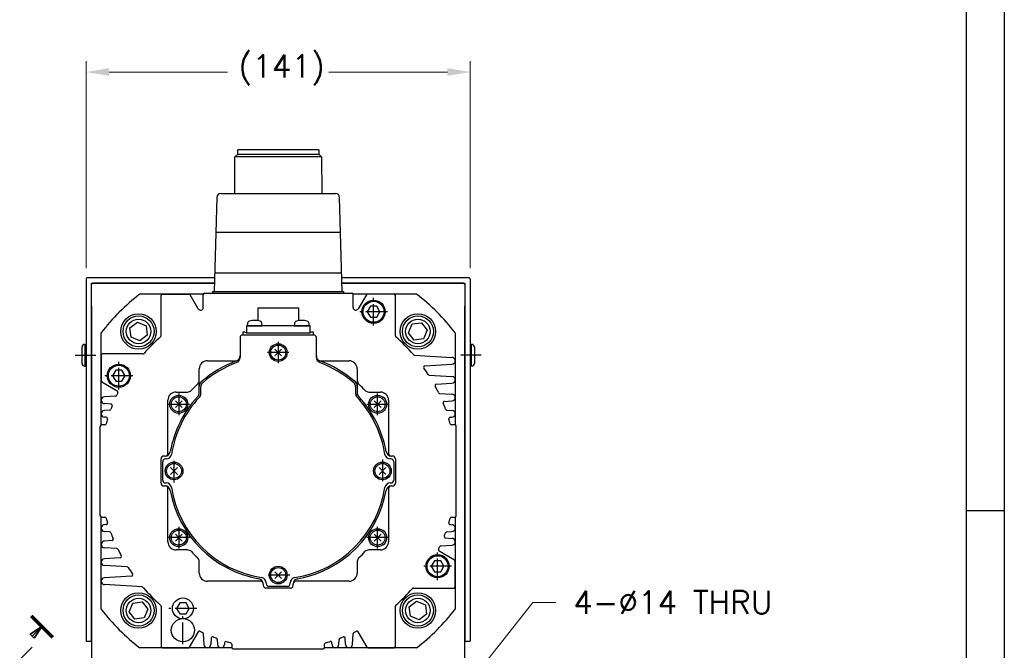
# Model space of a CAD drawing. Extents: x 0 to 1685, y -10 to 1188.
# Tile 5 of 19: x 1321 to 1682, y 543 to 774. Entities that reach past the tile are written whole.
import ezdxf

# ---------------------------------------------------------------- set-up
doc = ezdxf.new("R2010")
doc.units = 0
doc.header["$LTSCALE"] = 25.4
for name, pattern in [('CENTER', [2, 1.25, -0.25, 0.25, -0.25]), ('DASH_CENTER', [14, 11, -1, 1, -1]), ('PHANTOM', [63.5, 31.75, -6.35, 6.35, -6.35, 6.35, -6.35])]:
    doc.linetypes.add(name, pattern=pattern)
doc.layers.get('0').update_dxf_attribs({"linetype": 'CONTINUOUS'})
doc.layers.get('Defpoints').update_dxf_attribs({"linetype": 'CONTINUOUS'})
doc.layers.add('ATA-CENTER', color=133, linetype='CENTER')
doc.layers.add('ATA-DIM', color=252, linetype='CONTINUOUS', lineweight=25)
doc.layers.add('ATA-SECTION', color=3, linetype='CONTINUOUS', lineweight=35)
doc.styles.get("Standard").update_dxf_attribs({"font": 'simplex.shx'})
doc.dimstyles.new('ata_A1', dxfattribs={"dimtxt": 4.2, "dimasz": 4.2, "dimexe": 2, "dimexo": 2, "dimgap": 2, "dimtad": 0, "dimtih": 1, "dimtoh": 1, "dimdec": 6, "dimdsep": 46, "dimtxsty": 'Standard', "dimcen": 0, "dimclrd": 252, "dimclre": 252, "dimclrt": 4, "dimadec": 6, "dimazin": 2, "dimtfac": 1, "dimtdec": 6, "dimtofl": 0, "dimtmove": 0, "dimatfit": 3, "dimfxl": 0, "dimtolj": 1, "dimtzin": 0, "dimlwd": 0, "dimlwe": 0, "dimarcsym": 0})

# ---------------------------------------------------------------- blocks, each defined once
blk = doc.blocks.new('*D15382')
at = {"layer": 'ATA-DIM', "color": 252, "lineweight": 0}
for p, q in [((1508.94, 560.31), (1479.83, 523.49)), ((1517.36, 560.31), (1508.94, 560.31))]:
    blk.add_line(p, q, dxfattribs=at)
at = {"layer": 'ATA-DIM', "color": 252}
blk.add_solid([(1478.73, 524.36), (1480.93, 522.62), (1474.62, 516.9)], dxfattribs=at)
at = {"layer": 'Defpoints', "color": 0}
for p in [(1474.62, 516.9), (1465.94, 505.92)]:
    blk.add_point(p, dxfattribs=at)
at = {"layer": 'ATA-DIM', "color": 4, "insert": (1560.34, 560.31), "char_height": 8.4, "attachment_point": 5}
blk.add_mtext('4-%%c14 THRU', dxfattribs=at)
blk = doc.blocks.new('ata-Border-A1-002')
at = {"color": 253, "ltscale": 0.5}
blk.add_line((841, 594), (841, 0), dxfattribs=at)
blk.add_line((834, 585), (834, 9))
at = {"color": 253, "linetype": 'Continuous'}
blk.add_line((841, 297), (834, 297), dxfattribs=at)
blk = doc.blocks.new('*D15383')
at = {"layer": 'ATA-DIM', "color": 252, "lineweight": 0}
for p, q in [((1344.98, 683.11), (1344.98, 759.19)), ((1485.98, 683.11), (1485.98, 759.19)), ((1353.38, 755.19), (1396.91, 755.19)), ((1477.58, 755.19), (1434.05, 755.19))]:
    blk.add_line(p, q, dxfattribs=at)
at = {"layer": 'ATA-DIM', "color": 252}
for points in [[(1353.38, 756.59), (1353.38, 753.79), (1344.98, 755.19)], [(1477.58, 753.79), (1477.58, 756.59), (1485.98, 755.19)]]:
    blk.add_solid(points, dxfattribs=at)
at = {"layer": 'Defpoints', "color": 0}
for p in [(1485.98, 755.19), (1344.98, 679.11), (1485.98, 679.11)]:
    blk.add_point(p, dxfattribs=at)
at = {"layer": 'ATA-DIM', "color": 4, "insert": (1400.91, 761.57), "char_height": 8.4, "attachment_point": 1}
blk.add_mtext('\\A1;(141)', dxfattribs=at)

msp = doc.modelspace()

# ---------------------------------------------------------------- linework, layer by layer
at = {"color": 7, "linetype": 'Continuous'}
for p, q in [((1415.4808173, 726.6056106), (1400.6058173, 726.6056106)), ((1400.6058173, 725.0156106), (1400.6058173, 726.6056106)), ((1430.3558173, 726.6056106), (1415.4808173, 726.6056106)), ((1430.3558173, 726.6056106), (1430.3558173, 725.0156106)), ((1399.5028653, 710.5556106), (1399.6058173, 724.0156106)), ((1399.6058173, 724.0156106), (1400.6058173, 725.0156106)), ((1415.4808173, 724.0156106), (1399.6058173, 724.0156106)), ((1400.6058173, 725.0156106), (1415.4808173, 725.0156106)), ((1415.4808173, 725.0156106), (1430.3558173, 725.0156106)), ((1431.3558173, 724.0156106), (1415.4808173, 724.0156106)), ((1430.3558173, 725.0156106), (1431.3558173, 724.0156106)), ((1431.3558173, 724.0156106), (1431.4587693, 710.5556106)), ((1392.93836, 709.0993238), (1391.9895637, 674.6056106)), ((1394.4377229, 710.5556106), (1415.4808173, 710.5556106)), ((1415.4808173, 710.5556106), (1436.5239118, 710.5556106)), ((1438.972071, 674.6056106), (1438.0232747, 709.0993238)), ((1392.5668232, 696.3556106), (1415.4808173, 696.3556106)), ((1415.4808173, 696.3556106), (1438.3948115, 696.3556106)), ((1392.1295054, 681.3556106), (1415.4808173, 681.3556106)), ((1415.4808173, 681.3556106), (1438.8321293, 681.3556106)), ((1388.0225598, 673.6056106), (1364.6748138, 673.6056106)), ((1372.4808173, 658.2417869), (1372.4808173, 673.1056106)), ((1372.9808173, 673.6056106), (1382.6921422, 673.6056106)), ((1386.1147919, 668.1774074), (1383.1251549, 673.3556106)), ((1387.9808173, 668.6774074), (1387.9808173, 673.4056106)), ((1388.4808173, 673.9056106), (1442.4808173, 673.9056106)), ((1391.4808173, 674.6056106), (1439.4808173, 674.6056106)), ((1391.4808173, 673.9056106), (1391.4808173, 674.6056106)), ((1439.4808173, 674.6056106), (1439.4808173, 673.9056106)), ((1466.2868209, 673.6056106), (1442.9390749, 673.6056106)), ((1442.9808173, 668.6774074), (1442.9808173, 673.4056106)), ((1447.8364798, 673.3556106), (1444.8468427, 668.1774074)), ((1458.4808173, 658.2417869), (1458.4808173, 673.1056106)), ((1449.3261168, 669.1056106), (1448.1714163, 667.1056106)), ((1451.6355179, 669.1056106), (1449.3261168, 669.1056106)), ((1452.7902184, 667.1056106), (1451.6355179, 669.1056106)), ((1408.0808173, 668.6056106), (1422.8808173, 668.6056106)), ((1408.0808173, 663.7966991), (1408.0808173, 668.6056106)), ((1422.8808173, 668.6056106), (1422.8808173, 663.7966991)), ((1448.1714163, 667.1056106), (1449.3261168, 665.1056106)), ((1449.3261168, 665.1056106), (1451.6355179, 665.1056106)), ((1451.6355179, 665.1056106), (1452.7902184, 667.1056106)), ((1427.1808173, 661.9056106), (1403.7808173, 661.9056106)), ((1403.7808173, 661.9056106), (1403.7808173, 659.4056106)), ((1404.174942, 662.7528595), (1404.1008173, 661.9056106)), ((1404.1008173, 661.9056106), (1409.6008173, 661.9056106)), ((1409.6008173, 661.9056106), (1409.5266927, 662.7528595)), ((1421.434942, 662.7528595), (1421.3608173, 661.9056106)), ((1421.3608173, 661.9056106), (1426.8608173, 661.9056106)), ((1426.8608173, 661.9056106), (1426.7866927, 662.7528595)), ((1427.1808173, 659.4056106), (1427.1808173, 661.9056106)), ((1350.4808173, 625.5638682), (1350.4808173, 659.4116142)), ((1402.4808173, 658.6056106), (1428.4808173, 658.6056106)), ((1403.7808173, 659.4056106), (1427.1808173, 659.4056106)), ((1480.4808173, 659.4116142), (1480.4808173, 625.5638682)), ((1401.4808173, 657.6056106), (1401.4808173, 650.29041)), ((1429.4808173, 650.29041), (1429.4808173, 657.6056106)), ((1350.4808173, 651.1056106), (1350.4808173, 641.6942858)), ((1365.844641, 651.6056106), (1350.9808173, 651.6056106)), ((1414.2433805, 653.3430475), (1416.7182542, 650.8681738)), ((1416.7182542, 653.3430475), (1414.2433805, 650.8681738)), ((1465.4406477, 651.1990535), (1479.2308173, 650.3556106)), ((1389.4808173, 649.1056106), (1400.2949387, 649.1056106)), ((1430.6666959, 649.1056106), (1441.4808173, 649.1056106)), ((1469.3113866, 647.2489122), (1479.2308173, 647.8556106)), ((1355.8261168, 645.6056106), (1354.6714163, 643.6056106)), ((1354.6714163, 643.6056106), (1355.8261168, 641.6056106)), ((1358.1355179, 645.6056106), (1355.8261168, 645.6056106)), ((1359.2902184, 643.6056106), (1358.1355179, 645.6056106)), ((1358.1355179, 641.6056106), (1359.2902184, 643.6056106)), ((1386.4808173, 637.3120293), (1386.4808173, 646.1056106)), ((1444.4808173, 646.1056106), (1444.4808173, 637.3120293)), ((1470.9248933, 643.8636227), (1479.2308173, 643.3556106)), ((1356.4146122, 637.9797326), (1350.7308173, 641.261273)), ((1355.8261168, 641.6056106), (1358.1355179, 641.6056106)), ((1473.5020435, 640.5052238), (1479.2308173, 640.8556106)), ((1355.742523, 636.100977), (1351.7308173, 635.8556106)), ((1377.9808173, 637.6056106), (1382.1754124, 637.6056106)), ((1387.0808173, 637.07599), (1387.0808173, 639.5161671)), ((1443.8808173, 639.5161671), (1443.8808173, 637.07599)), ((1448.7862223, 637.6056106), (1452.9808173, 637.6056106)), ((1474.7256828, 637.1311565), (1479.2308173, 636.8556106)), ((1354.0718078, 633.2124295), (1351.7308173, 633.3556106)), ((1374.9808173, 615.1056106), (1374.9808173, 634.6056106)), ((1380.2182542, 631.8681738), (1377.7433805, 634.3430475)), ((1380.2182542, 634.3430475), (1377.7433805, 631.8681738)), ((1453.2182542, 634.3430475), (1450.7433805, 631.8681738)), ((1453.2182542, 631.8681738), (1450.7433805, 634.3430475)), ((1455.9808173, 634.6056106), (1455.9808173, 615.1056106)), ((1476.49297, 634.1881567), (1479.2308173, 634.3556106)), ((1353.5979252, 630.9698078), (1351.7308173, 630.8556106)), ((1477.3586635, 630.9701164), (1479.2308173, 630.8556106)), ((1351.8431712, 625.6056106), (1350.6808173, 625.6056106)), ((1352.3694073, 628.3165528), (1351.7308173, 628.3556106)), ((1478.5922274, 628.3165528), (1479.2308173, 628.3556106)), ((1480.2808173, 625.6056106), (1479.1184634, 625.6056106)), ((1350.1808173, 592.1056106), (1350.1808173, 625.1056106)), ((1480.7808173, 592.1056106), (1480.7808173, 625.1056106)), ((1372.4808173, 604.1056106), (1372.4808173, 613.1056106)), ((1373.0808173, 605.2056106), (1373.0808173, 612.0056106)), ((1373.9018747, 614.1056106), (1373.5445093, 614.1056106)), ((1374.3254714, 613.0056106), (1374.1173114, 613.0056106)), ((1456.8443232, 613.0056106), (1456.6361633, 613.0056106)), ((1457.4171253, 614.1056106), (1457.05976, 614.1056106)), ((1457.8808173, 612.0056106), (1457.8808173, 605.2056106)), ((1458.4808173, 613.1056106), (1458.4808173, 604.1056106)), ((1375.9933805, 609.8430475), (1378.4682542, 607.3681738)), ((1375.9933805, 607.3681738), (1378.4682542, 609.8430475)), ((1454.9682542, 607.3681738), (1452.4933805, 609.8430475)), ((1454.9682542, 609.8430475), (1452.4933805, 607.3681738)), ((1374.1173114, 604.2056106), (1374.3254714, 604.2056106)), ((1456.6361633, 604.2056106), (1456.8443232, 604.2056106)), ((1373.5445093, 603.1056106), (1373.9018747, 603.1056106)), ((1374.9808173, 582.6056106), (1374.9808173, 602.1056106)), ((1455.9808173, 602.1056106), (1455.9808173, 582.6056106)), ((1457.05976, 603.1056106), (1457.4171253, 603.1056106)), ((1350.4808173, 557.799607), (1350.4808173, 591.647353)), ((1350.6808173, 591.6056106), (1351.8431712, 591.6056106)), ((1479.1184634, 591.6056106), (1480.2808173, 591.6056106)), ((1480.4808173, 591.647353), (1480.4808173, 557.799607)), ((1352.3694073, 588.8946685), (1351.7308173, 588.8556106)), ((1353.6029711, 586.2411048), (1351.7308173, 586.3556106)), ((1477.3637095, 586.2414134), (1479.2308173, 586.3556106)), ((1478.5922274, 588.8946685), (1479.2308173, 588.8556106)), ((1354.4686646, 583.0230645), (1351.7308173, 582.8556106)), ((1377.7433805, 582.8681738), (1380.2182542, 585.3430475)), ((1377.7433805, 585.3430475), (1380.2182542, 582.8681738)), ((1450.7433805, 585.3430475), (1453.2182542, 582.8681738)), ((1450.7433805, 582.8681738), (1453.2182542, 585.3430475)), ((1476.8898269, 583.9987917), (1479.2308173, 583.8556106)), ((1356.2359519, 580.0800648), (1351.7308173, 580.3556106)), ((1382.1754124, 579.6056106), (1377.9808173, 579.6056106)), ((1452.9808173, 579.6056106), (1448.7862223, 579.6056106)), ((1474.5470225, 579.2314887), (1480.2308173, 575.9499482)), ((1475.2191116, 581.1102442), (1479.2308173, 581.3556106)), ((1357.4595912, 576.7059974), (1351.7308173, 576.3556106)), ((1386.4808173, 571.1056106), (1386.4808173, 575.3002057)), ((1444.4808173, 575.3002057), (1444.4808173, 571.1056106)), ((1472.8261168, 575.6056106), (1471.6714163, 573.6056106)), ((1475.1355179, 575.6056106), (1472.8261168, 575.6056106)), ((1476.2902184, 573.6056106), (1475.1355179, 575.6056106)), ((1480.4808173, 566.1056106), (1480.4808173, 575.5169355)), ((1360.0367414, 573.3475985), (1351.7308173, 573.8556106)), ((1414.2433805, 569.1181738), (1416.7182542, 571.5930475)), ((1416.7182542, 569.1181738), (1414.2433805, 571.5930475)), ((1471.6714163, 573.6056106), (1472.8261168, 571.6056106)), ((1472.8261168, 571.6056106), (1475.1355179, 571.6056106)), ((1475.1355179, 571.6056106), (1476.2902184, 573.6056106)), ((1361.6502481, 569.962309), (1351.7308173, 569.3556106)), ((1408.9808173, 568.1056106), (1389.4808173, 568.1056106)), ((1411.0808173, 567.4502647), (1411.0808173, 567.2421047)), ((1419.8808173, 567.2421047), (1419.8808173, 567.4502647)), ((1441.4808173, 568.1056106), (1421.9808173, 568.1056106)), ((1365.520987, 566.0121677), (1351.7308173, 566.8556106)), ((1409.9808173, 567.026668), (1409.9808173, 566.6693026)), ((1419.9808173, 565.6056106), (1410.9808173, 565.6056106)), ((1418.8808173, 566.2056106), (1412.0808173, 566.2056106)), ((1420.9808173, 566.6693026), (1420.9808173, 567.026668)), ((1465.1169937, 565.6056106), (1479.9808173, 565.6056106)), ((1372.4808173, 558.9694343), (1372.4808173, 544.1056106)), ((1379.3261168, 560.1056106), (1378.1714163, 558.1056106)), ((1378.1714163, 558.1056106), (1379.3261168, 556.1056106)), ((1381.6355179, 560.1056106), (1379.3261168, 560.1056106)), ((1382.7902184, 558.1056106), (1381.6355179, 560.1056106)), ((1381.6355179, 556.1056106), (1382.7902184, 558.1056106)), ((1458.4808173, 544.1056106), (1458.4808173, 558.9694343)), ((1379.3261168, 556.1056106), (1381.6355179, 556.1056106)), ((1386.1066954, 549.5394055), (1382.8251549, 543.8556106)), ((1448.1364798, 543.8556106), (1444.8549393, 549.5394055)), ((1387.9854509, 548.8673163), (1388.2308173, 544.8556106)), ((1390.8739984, 547.1966011), (1390.7308173, 544.8556106)), ((1393.1166201, 546.7227185), (1393.2308173, 544.8556106)), ((1437.7308173, 544.8556106), (1437.8450145, 546.7227185)), ((1440.2308173, 544.8556106), (1440.0876362, 547.1966011)), ((1442.7308173, 544.8556106), (1442.9761838, 548.8673163)), ((1398.5225598, 543.6056106), (1364.6748138, 543.6056106)), ((1372.9808173, 543.6056106), (1382.3921422, 543.6056106)), ((1395.7698752, 545.4942006), (1395.7308173, 544.8556106)), ((1398.4808173, 544.9679645), (1398.4808173, 543.8056106)), ((1398.9808173, 543.3056106), (1431.9808173, 543.3056106)), ((1466.2868209, 543.6056106), (1432.4390749, 543.6056106)), ((1432.4808173, 543.8056106), (1432.4808173, 544.9679645)), ((1435.2308173, 544.8556106), (1435.1917595, 545.4942006)), ((1448.5694925, 543.6056106), (1457.9808173, 543.6056106))]:
    msp.add_line(p, q, dxfattribs=at)
for p, q in [((1392.1270955, 679.6056106), (1345.4808173, 679.6056106)), ((1485.4808173, 679.6056106), (1438.8345392, 679.6056106)), ((1344.9808173, 679.1056106), (1344.9808173, 546.1056106)), ((1346.9808173, 677.1056106), (1347.4808173, 677.6056106)), ((1346.9808173, 546.1056106), (1346.9808173, 677.6056106)), ((1346.9808173, 677.6056106), (1392.0720828, 677.6056106)), ((1392.0720828, 677.6056106), (1347.4808173, 677.6056106)), ((1483.4808173, 677.6056106), (1438.8895519, 677.6056106)), ((1438.8895519, 677.6056106), (1483.9808173, 677.6056106)), ((1483.4808173, 677.6056106), (1483.9808173, 677.1056106)), ((1483.9808173, 677.6056106), (1483.9808173, 546.1056106)), ((1485.9808173, 679.1056106), (1485.9808173, 546.1056106)), ((1346.9808173, 669.1056106), (1346.9808173, 522.4292386)), ((1483.9808173, 522.4292386), (1483.9808173, 669.1056106)), ((1361.0165175, 661.1997715), (1363.7669244, 663.3057776)), ((1363.7669244, 663.3057776), (1366.9659827, 661.9768583)), ((1366.9659827, 661.9768583), (1367.4146339, 658.541933)), ((1463.3111336, 659.422201), (1464.6400529, 662.6212592)), ((1464.6400529, 662.6212592), (1468.0749782, 663.0699105)), ((1468.0749782, 663.0699105), (1470.1809843, 660.3195035)), ((1361.4651687, 657.7648462), (1361.0165175, 661.1997715)), ((1367.4146339, 658.541933), (1364.664227, 656.4359269)), ((1465.4171397, 656.671794), (1463.3111336, 659.422201)), ((1470.1809843, 660.3195035), (1468.852065, 657.1204453)), ((1344.4808173, 655.1056106), (1344.4808173, 647.1056106)), ((1344.4808173, 655.1056106), (1344.9808173, 655.1056106)), ((1364.664227, 656.4359269), (1361.4651687, 657.7648462)), ((1468.852065, 657.1204453), (1465.4171397, 656.671794)), ((1486.4808173, 655.1056106), (1485.9808173, 655.1056106)), ((1486.4808173, 647.1056106), (1486.4808173, 655.1056106)), ((1343.4808173, 648.1056106), (1343.4808173, 654.1056106)), ((1487.4808173, 654.1056106), (1487.4808173, 648.1056106)), ((1344.4808173, 647.1056106), (1344.9808173, 647.1056106)), ((1486.4808173, 647.1056106), (1485.9808173, 647.1056106)), ((1362.1095696, 560.0907759), (1365.544495, 560.5394272)), ((1365.544495, 560.5394272), (1367.650501, 557.7890202)), ((1463.5470007, 558.6692883), (1466.2974077, 560.7752943)), ((1466.2974077, 560.7752943), (1469.4964659, 559.446375)), ((1360.7806504, 556.8917177), (1362.1095696, 560.0907759)), ((1362.8866564, 554.1413108), (1360.7806504, 556.8917177)), ((1367.650501, 557.7890202), (1366.3215818, 554.589962)), ((1463.995652, 555.2343629), (1463.5470007, 558.6692883)), ((1469.4964659, 559.446375), (1469.9451172, 556.0114497)), ((1366.3215818, 554.589962), (1362.8866564, 554.1413108)), ((1467.1947102, 553.9054436), (1463.995652, 555.2343629)), ((1469.9451172, 556.0114497), (1467.1947102, 553.9054436)), ((1344.9808173, 546.1056106), (1346.9808173, 546.1056106)), ((1483.9808173, 546.1056106), (1485.9808173, 546.1056106))]:
    msp.add_line(p, q)
at = {"color": 171, "linetype": 'Continuous'}
for p, q in [((1402.4808173, 659.6056106), (1402.4808173, 658.6056106)), ((1403.2451351, 659.6056106), (1402.4808173, 659.6056106)), ((1428.4808173, 659.6056106), (1427.7164996, 659.6056106)), ((1428.4808173, 658.6056106), (1428.4808173, 659.6056106))]:
    msp.add_line(p, q, dxfattribs=at)
at = {"color": 4, "linetype": 'PHANTOM'}
msp.add_line((1350.9765622, 641.4056106), (1350.4808173, 641.4056106), dxfattribs=at)
at = {"color": 7, "linetype": 'Continuous'}
for centre, radius in [((1450.4808173, 667.1056106), 4.25), ((1450.4808173, 667.1056106), 3.85), ((1364.2155757, 659.8708523), 4.5), ((1466.746059, 659.8708523), 4.5), ((1466.746059, 659.8708523), 4.5), ((1415.4808173, 652.1056106), 3.25), ((1415.4808173, 652.1056106), 2.75), ((1356.9808173, 643.6056106), 4.25), ((1356.9808173, 643.6056106), 3.85), ((1378.9808173, 633.1056106), 3.3), ((1451.9808173, 633.1056106), 3.3), ((1378.9808173, 633.1056106), 2.75), ((1451.9808173, 633.1056106), 2.75), ((1377.2308173, 608.6056106), 3.25), ((1377.2308173, 608.6056106), 2.75), ((1453.7308173, 608.6056106), 3.25), ((1453.7308173, 608.6056106), 2.75), ((1378.9808173, 584.1056106), 3.3), ((1378.9808173, 584.1056106), 2.75), ((1451.9808173, 584.1056106), 3.3), ((1451.9808173, 584.1056106), 2.75), ((1473.9808173, 573.6056106), 4.25), ((1473.9808173, 573.6056106), 3.85), ((1415.4808173, 570.3556106), 3.25), ((1415.4808173, 570.3556106), 2.75), ((1364.2155757, 557.340369), 4.5), ((1380.4808173, 558.1056106), 3.85), ((1466.746059, 557.340369), 4.5), ((1380.4808173, 550.1056106), 4.25)]:
    msp.add_circle(centre, radius, dxfattribs=at)
for centre, radius in [((1364.2155757, 659.8708523), 6.5), ((1364.2155757, 659.8708523), 5.7), ((1466.746059, 659.8708523), 6.5), ((1466.746059, 659.8708523), 5.7), ((1364.2155757, 557.340369), 6.5), ((1466.746059, 557.340369), 6.5), ((1364.2155757, 557.340369), 5.7), ((1466.746059, 557.340369), 5.7)]:
    msp.add_circle(centre, radius)
for centre, radius, start, end in [((1394.4377229, 709.0556106), 1.5, 90, 178.33004215), ((1436.5239118, 709.0556106), 1.5, 1.66995785, 90), ((1415.4808173, 608.6056106), 82.5, 128.012279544, 141.987720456), ((1372.9808173, 673.1056106), 0.5, 90, 180), ((1382.6921422, 673.1056106), 0.5, 30, 90), ((1388.4808173, 673.4056106), 0.5, 90, 180), ((1442.4808173, 673.4056106), 0.5, 0, 90), ((1448.2694925, 673.1056106), 0.5, 90, 150), ((1457.9808173, 673.1056106), 0.5, 0, 90), ((1415.4808173, 608.6056106), 82.5, 38.012279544, 51.987720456), ((1386.9808173, 668.6774074), 1, 210, 0), ((1443.9808173, 668.6774074), 1, 180, 330), ((1405.1711367, 662.6657038), 1, 106.257027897, 175), ((1406.8508173, 656.9056106), 7, 90, 106.257027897), ((1406.8508173, 656.9056106), 7, 73.742972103, 90), ((1408.530498, 662.6657038), 1, 5, 73.742972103), ((1422.4311367, 662.6657038), 1, 106.257027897, 175), ((1424.1108173, 656.9056106), 7, 90, 106.257027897), ((1424.1108173, 656.9056106), 7, 73.742972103, 90), ((1425.790498, 662.6657038), 1, 5, 73.742972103), ((1415.4808173, 608.6056106), 65.5, 131.230577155, 138.769422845), ((1371.9808173, 658.2417869), 0.5, 311.230577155, 0), ((1402.4808173, 657.6056106), 1, 90, 180), ((1428.4808173, 657.6056106), 1, 0, 90), ((1458.9808173, 658.2417869), 0.5, 180, 228.769422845), ((1415.4808173, 608.6056106), 65.5, 40.76188053, 48.769422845), ((1350.9808173, 651.1056106), 0.5, 90, 180), ((1365.844641, 652.1056106), 0.5, 270, 318.769422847), ((1399.4808173, 650.9324128), 2, 290.707147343, 0), ((1431.4808173, 650.9324128), 2, 180, 249.292852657), ((1389.4808173, 646.1056106), 3, 90, 180), ((1415.4808173, 608.6056106), 43.2499523, 110.707147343, 130.885250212), ((1415.4808173, 608.6056106), 42.65, 110.998448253, 130.499882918), ((1399.4808173, 650.29041), 2, 290.998448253, 0), ((1431.4808173, 650.29041), 2, 180, 249.001551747), ((1415.4808173, 608.6056106), 42.65, 49.500117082, 69.001551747), ((1415.4808173, 608.6056106), 43.2499523, 49.114749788, 69.292852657), ((1441.4808173, 646.1056106), 3, 0, 90), ((1469.3419109, 646.7498448), 0.5, 93.5, 215.305989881), ((1479.2308173, 649.1056106), 1.25, 270, 90), ((1415.4808173, 608.6056106), 65.5, 32.804479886, 35.305989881), ((1470.9554175, 644.3626901), 0.5, 212.804479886, 266.5), ((1479.2308173, 642.1056106), 1.25, 270, 90), ((1350.9808173, 641.6942858), 0.5, 180, 240), ((1415.4808173, 608.6056106), 43.5, 132.94677559, 137.05322441), ((1384.4808173, 641.9110156), 2, 312.94677559, 0), ((1388.4808173, 639.7914819), 2, 130.885250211, 180), ((1389.0808173, 639.5161671), 2, 130.499882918, 180), ((1441.8808173, 639.5161671), 2, 0, 49.500117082), ((1442.4808173, 639.7914819), 2, 0, 49.114749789), ((1446.4808173, 641.9110156), 2, 180, 227.05322441), ((1415.4808173, 608.6056106), 43.5, 42.94677559, 47.05322441), ((1473.5325677, 640.0061564), 0.5, 93.5, 208.409225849), ((1415.4808173, 608.6056106), 65.5, 26.089007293, 28.409225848), ((1415.4808173, 608.6056106), 65.5, 153.991680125, 154.90261522), ((1356.1646122, 637.5467199), 0.5, 0, 60), ((1356.1646122, 637.5467199), 0.5, 333.991680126, 0), ((1377.9808173, 634.6056106), 3, 90, 180), ((1382.1754124, 639.6056106), 2, 270, 317.05322441), ((1384.4808173, 637.3120293), 2, 317.199896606, 0), ((1385.0808173, 637.07599), 2, 316.877337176, 0), ((1445.8808173, 637.07599), 2, 180, 223.122662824), ((1446.4808173, 637.3120293), 2, 180, 222.800103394), ((1448.7862223, 639.6056106), 2, 222.94677559, 270), ((1452.9808173, 634.6056106), 3, 0, 90), ((1474.7562071, 637.6302238), 0.5, 206.089007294, 266.5), ((1479.2308173, 635.6056106), 1.25, 270, 90), ((1351.7308173, 634.6056106), 1.25, 90, 270), ((1415.4808173, 608.6056106), 65.5, 158.575863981, 159.731919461), ((1354.0412835, 632.7133621), 0.5, 338.575863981, 86.5), ((1415.4808173, 608.6056106), 40.2499523, 137.199896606, 169.774951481), ((1415.4808173, 608.6056106), 39.65, 136.877337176, 171.160826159), ((1415.4808173, 608.6056106), 39.65, 8.839173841, 43.122662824), ((1415.4808173, 608.6056106), 40.2499523, 10.225048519, 42.800103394), ((1476.5234943, 633.6890893), 0.5, 93.5, 202.338597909), ((1415.4808173, 608.6056106), 65.4953734, 20.269849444, 22.338597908), ((1351.7308173, 629.6056106), 1.25, 90, 270), ((1353.5674009, 631.4688752), 0.5, 273.5, 339.731919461), ((1477.3891878, 631.4691838), 0.5, 200.269849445, 266.5), ((1479.2308173, 629.6056106), 1.25, 270, 90), ((1350.6808173, 625.1056106), 0.5, 90, 180), ((1351.8431712, 626.1056106), 0.5, 270, 344.624043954), ((1415.4808173, 608.6056106), 65.5, 163.076835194, 164.624043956), ((1352.338883, 627.8174854), 0.5, 343.076835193, 86.5), ((1478.6227516, 627.8174854), 0.5, 93.5, 196.923164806), ((1415.4808173, 608.6056106), 65.5, 15.375956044, 16.923164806), ((1479.1184634, 626.1056106), 0.5, 195.375956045, 270), ((1480.2808173, 625.1056106), 0.5, 0, 90), ((1373.9018747, 616.1056106), 2, 270, 349.774951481), ((1373.9808173, 615.1056106), 1, 270, 0), ((1374.3254714, 615.0056106), 2, 270, 351.160826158), ((1456.6361633, 615.0056106), 2, 188.839173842, 270), ((1457.05976, 616.1056106), 2, 190.225048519, 270), ((1456.9808173, 615.1056106), 1, 180, 270), ((1373.4808173, 613.1056106), 1, 90, 180), ((1374.0808173, 612.0056106), 1, 90, 180), ((1456.8808173, 612.0056106), 1, 0, 90), ((1457.4808173, 613.1056106), 1, 0, 90), ((1373.4808173, 604.1056106), 1, 180, 270), ((1374.0808173, 605.2056106), 1, 180, 270), ((1374.3254714, 602.2056106), 2, 8.839173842, 90), ((1456.6361633, 602.2056106), 2, 90, 171.160826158), ((1456.8808173, 605.2056106), 1, 270, 0), ((1457.4808173, 604.1056106), 1, 270, 0), ((1373.9018747, 601.1056106), 2, 10.225048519, 90), ((1373.9808173, 602.1056106), 1, 0, 90), ((1415.4808173, 608.6056106), 40.2499523, 190.225048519, 259.774951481), ((1415.4808173, 608.6056106), 39.65, 188.839173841, 261.160826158), ((1415.4808173, 608.6056106), 39.65, 278.839173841, 351.160826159), ((1415.4808173, 608.6056106), 40.2499523, 280.225048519, 349.774951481), ((1457.05976, 601.1056106), 2, 90, 169.774951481), ((1456.9808173, 602.1056106), 1, 90, 180), ((1350.6808173, 592.1056106), 0.5, 180, 270), ((1351.8431712, 591.1056106), 0.5, 15.375956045, 90), ((1415.4808173, 608.6056106), 65.5, 195.375956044, 196.923164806), ((1352.338883, 589.3937359), 0.5, 273.5, 16.923164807), ((1478.6227516, 589.3937359), 0.5, 163.076835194, 266.5), ((1415.4808173, 608.6056106), 65.5, 343.076835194, 344.624043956), ((1479.1184634, 591.1056106), 0.5, 90, 164.624043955), ((1480.2808173, 592.1056106), 0.5, 270, 0), ((1351.7308173, 587.6056106), 1.25, 90, 270), ((1353.5724469, 585.7420374), 0.5, 20.269849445, 86.5), ((1415.4808173, 608.6056106), 65.4953734, 200.269849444, 202.338597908), ((1415.4808173, 608.6056106), 65.5, 338.575863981, 339.731919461), ((1477.3942337, 585.742346), 0.5, 93.500000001, 159.73191946), ((1479.2308173, 587.6056106), 1.25, 270, 90), ((1351.7308173, 581.6056106), 1.25, 90, 270), ((1354.4381404, 583.5221319), 0.5, 273.5, 22.338597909), ((1377.9808173, 582.6056106), 3, 180, 270), ((1452.9808173, 582.6056106), 3, 270, 0), ((1476.9203512, 584.4978591), 0.5, 158.575863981, 266.5), ((1479.2308173, 582.6056106), 1.25, 270, 90), ((1356.2054276, 579.5809974), 0.5, 26.089007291, 86.5), ((1415.4808173, 608.6056106), 65.5, 206.089007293, 208.409225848), ((1382.1754124, 577.6056106), 2, 42.94677559, 90), ((1415.4808173, 608.6056106), 43.5, 222.94677559, 227.05322441), ((1415.4808173, 608.6056106), 43.5, 312.94677559, 317.05322441), ((1448.7862223, 577.6056106), 2, 90, 137.05322441), ((1474.7970225, 579.6645014), 0.5, 153.991680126, 240), ((1415.4808173, 608.6056106), 65.5, 333.991680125, 334.90261522), ((1475.2496359, 580.6111768), 0.5, 93.5, 154.902615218), ((1351.7308173, 575.1056106), 1.25, 90, 270), ((1357.4290669, 577.2050648), 0.5, 273.5, 28.409225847), ((1384.4808173, 575.3002057), 2, 0, 47.05322441), ((1446.4808173, 575.3002057), 2, 132.94677559, 180), ((1479.9808173, 575.5169355), 0.5, 0, 60), ((1360.0062171, 572.8485311), 0.5, 32.804479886, 86.5), ((1415.4808173, 608.6056106), 65.5, 212.804479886, 215.305989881), ((1389.4808173, 571.1056106), 3, 180, 270), ((1441.4808173, 571.1056106), 3, 270, 0), ((1351.7308173, 568.1056106), 1.25, 90, 270), ((1361.6197238, 570.4613764), 0.5, 273.5, 35.305989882), ((1407.9808173, 567.026668), 2, 0, 79.774951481), ((1408.9808173, 567.1056106), 1, 0, 90), ((1409.0808173, 567.4502647), 2, 0, 81.160826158), ((1421.8808173, 567.4502647), 2, 98.839173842, 180), ((1422.9808173, 567.026668), 2, 100.225048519, 180), ((1421.9808173, 567.1056106), 1, 90, 180), ((1365.4904627, 565.5131003), 0.5, 40.761880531, 86.5), ((1415.4808173, 608.6056106), 65.5, 220.76188053, 228.769422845), ((1410.9808173, 566.6056106), 1, 180, 270), ((1412.0808173, 567.2056106), 1, 180, 270), ((1418.8808173, 567.2056106), 1, 270, 0), ((1419.9808173, 566.6056106), 1, 270, 0), ((1415.4808173, 608.6056106), 65.5, 311.230577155, 318.769422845), ((1465.1169937, 565.1056106), 0.5, 90, 138.769422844), ((1479.9808173, 566.1056106), 0.5, 270, 0), ((1415.4808173, 608.6056106), 82.5, 218.012279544, 231.987720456), ((1371.9808173, 558.9694343), 0.5, 0, 48.769422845), ((1458.9808173, 558.9694343), 0.5, 131.230577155, 180), ((1415.4808173, 608.6056106), 82.5, 308.012279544, 321.987720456), ((1386.5397081, 549.2894055), 0.5, 63.991680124, 150), ((1415.4808173, 608.6056106), 65.5, 243.991680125, 244.90261522), ((1415.4808173, 608.6056106), 65.5, 295.09738478, 296.008319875), ((1444.4219266, 549.2894055), 0.5, 30, 116.008319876), ((1387.4863835, 548.836792), 0.5, 3.5, 64.90261522), ((1391.3730658, 547.1660768), 0.5, 68.575863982, 176.5), ((1415.4808173, 608.6056106), 65.5, 248.575863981, 249.731919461), ((1392.6175527, 546.6921942), 0.5, 3.5, 69.73191946), ((1396.2689426, 545.4636763), 0.5, 73.076835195, 176.5), ((1415.4808173, 608.6056106), 65.5, 253.076835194, 254.624043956), ((1415.4808173, 608.6056106), 65.5, 285.375956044, 286.923164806), ((1434.6926921, 545.4636763), 0.5, 3.5, 106.923164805), ((1438.3440819, 546.6921942), 0.5, 110.26808054, 176.5), ((1415.4808173, 608.6056106), 65.5, 290.268080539, 291.424136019), ((1439.5885688, 547.1660768), 0.5, 3.5, 111.42413602), ((1443.4752512, 548.836792), 0.5, 115.097384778, 176.5), ((1372.9808173, 544.1056106), 0.5, 180, 270), ((1382.3921422, 544.1056106), 0.5, 270, 330), ((1389.4808173, 544.8556106), 1.25, 180, 0), ((1394.4808173, 544.8556106), 1.25, 180, 0), ((1397.9808173, 544.9679645), 0.5, 0, 74.624043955), ((1398.9808173, 543.8056106), 0.5, 180, 270), ((1431.9808173, 543.8056106), 0.5, 270, 0), ((1432.9808173, 544.9679645), 0.5, 105.375956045, 180), ((1436.4808173, 544.8556106), 1.25, 180, 0), ((1441.4808173, 544.8556106), 1.25, 180, 0), ((1448.5694925, 544.1056106), 0.5, 210, 270), ((1457.9808173, 544.1056106), 0.5, 270, 0)]:
    msp.add_arc(centre, radius, start, end, dxfattribs=at)
for centre, radius, start, end in [((1345.4808173, 679.1056106), 0.5, 90, 180), ((1485.4808173, 679.1056106), 0.5, 0, 90), ((1344.4808173, 654.1056106), 1, 90, 180), ((1486.4808173, 654.1056106), 1, 0, 90), ((1344.4808173, 648.1056106), 1, 180, 270), ((1486.4808173, 648.1056106), 1, 270, 0)]:
    msp.add_arc(centre, radius, start, end)
at = {"color": 171, "linetype": 'Continuous'}
for centre, start, end in [((1403.1778034, 658.60788), 52.913938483, 86.139259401), ((1427.7838313, 658.60788), 93.860740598, 127.086061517)]:
    msp.add_arc(centre, 1, start, end, dxfattribs=at)
at = {"color": 1, "linetype": 'DASH_CENTER'}
for centre, start, end in [((1465.471172, 651.6981209), 220.761880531, 266.5), ((1355.7119988, 636.6000444), 273.5, 334.902615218)]:
    msp.add_arc(centre, 0.5, start, end, dxfattribs=at)
at = {"layer": 'ATA-CENTER', "ltscale": 0.25}
for p, q in [((1450.4808173, 662.0056106), (1450.4808173, 672.2056106)), ((1455.5808173, 667.1056106), (1445.3808173, 667.1056106)), ((1415.4808173, 656.0056106), (1415.4808173, 648.2056106)), ((1340.9808173, 651.1056106), (1348.4808173, 651.1056106)), ((1419.3808173, 652.1056106), (1411.5808173, 652.1056106)), ((1489.9808173, 651.1056106), (1482.4808173, 651.1056106)), ((1356.9808173, 638.5056106), (1356.9808173, 648.7056106)), ((1362.0808173, 643.6056106), (1351.8808173, 643.6056106)), ((1378.9808173, 637.1056106), (1378.9808173, 629.1056106)), ((1451.9808173, 629.1056106), (1451.9808173, 637.1056106)), ((1374.9808173, 633.1056106), (1382.9808173, 633.1056106)), ((1447.9808173, 633.1056106), (1455.9808173, 633.1056106)), ((1377.2308173, 604.3556106), (1377.2308173, 612.8556106)), ((1453.7308173, 612.8556106), (1453.7308173, 604.3556106)), ((1378.9808173, 588.1056106), (1378.9808173, 580.1056106)), ((1451.9808173, 580.1056106), (1451.9808173, 588.1056106)), ((1382.9808173, 584.1056106), (1374.9808173, 584.1056106)), ((1455.9808173, 584.1056106), (1447.9808173, 584.1056106)), ((1473.9808173, 568.5056106), (1473.9808173, 578.7056106)), ((1479.0808173, 573.6056106), (1468.8808173, 573.6056106)), ((1419.7308173, 570.3556106), (1411.2308173, 570.3556106)), ((1385.5808173, 558.1056106), (1375.3808173, 558.1056106)), ((1380.4808173, 545.0056106), (1380.4808173, 555.2056106))]:
    msp.add_line(p, q, dxfattribs=at)
at = {"layer": 'ATA-SECTION', "linetype": 'Continuous', "lineweight": 70}
msp.add_line((1324.7517196, 555.3347084), (1332.5855546, 547.5008733), dxfattribs=at)
at = {"layer": 'ATA-SECTION', "linetype": 'Continuous'}
for p, q in [((1328.6686371, 551.4177908), (1324.4259964, 548.5893637)), ((1325.1331032, 547.8822569), (1328.6686371, 551.4177908)), ((1325.84021, 547.1751502), (1328.6686371, 551.4177908)), ((1324.4259964, 548.5893637), (1325.84021, 547.1751502)), ((1320.5851822, 539.334336), (1325.1331032, 543.8822569))]:
    msp.add_line(p, q, dxfattribs=at)
at = {"layer": 'ATA-SECTION', "linetype": 'Continuous', "flags": 128}
msp.add_lwpolyline([(1325.8402024, 547.175151), (1328.6686287, 551.4177906), (1324.4259987, 548.5893642), (1325.8402024, 547.175151)], dxfattribs=at)
at = {"layer": 'ATA-SECTION'}
msp.add_solid([(1325.8402024, 547.175151), (1328.6686287, 551.4177906), (1324.4259987, 548.5893642), (1325.8402024, 547.175151)], dxfattribs=at)

# ---------------------------------------------------------------- block references
at = {"xscale": 2, "yscale": 2, "zscale": 2}
msp.add_blockref('ata-Border-A1-002', (0, 0), dxfattribs=at)

# ---------------------------------------------------------------- dimensions: what is measured, and where the dimension line sits
at = {"layer": 'ATA-DIM'}
dim = msp.add_linear_dim(base=(1485.9808173, 755.1906158), p1=(1344.9808173, 679.1056106), p2=(1485.9808173, 679.1056106), angle=180, text='(<>)', dimstyle='ata_A1', override={"dimscale": 2, "dimtol": 0, "dimlim": 0, "dimtp": 0, "dimtm": 0, "dimtfac": 0.571429, "dimtdec": 2, "dimtolj": 1, "dimtzin": 0}, dxfattribs=at)
dim.commit()
dim.dimension.update_dxf_attribs({"geometry": '*D15383', "text_midpoint": (1415.4808173, 755.1906158), "dimtype": 160})
dim = msp.add_diameter_dim_2p(p1=(1465.9403132, 505.9151849), p2=(1474.6228725, 516.8975874), text='4-<> THRU', dimstyle='ata_A1', override={"dimscale": 2, "dimtp": 0.1, "dimtm": 0.1, "dimtfac": 0.71, "dimtdec": 3, "dimtolj": 0, "dimtzin": 8}, dxfattribs=at)
dim.commit()
dim.dimension.update_dxf_attribs({"geometry": '*D15382', "text_midpoint": (1560.3403193, 560.3050664), "dimtype": 163})

doc.saveas('drawing.dxf')
